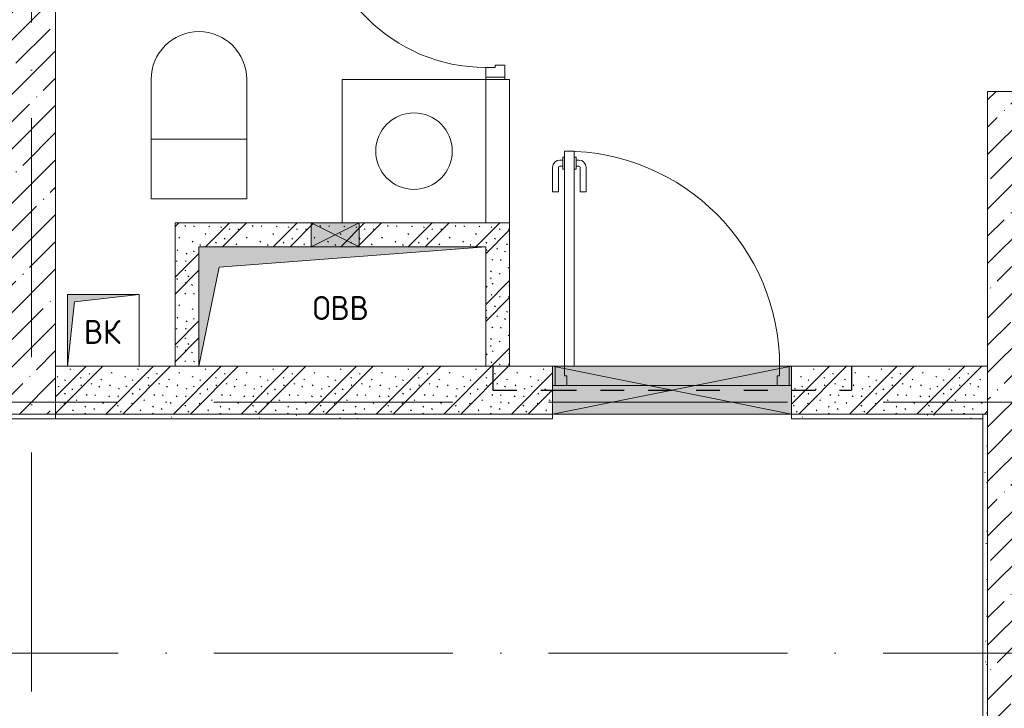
# Model space of a CAD drawing. Header units: millimetres. Extents: x 85617 to 161165, y 53267 to 102987.
# Tile 44 of 47: x 141751 to 145871, y 87600 to 90481. Entities that reach past the tile are written whole.
import ezdxf

# ---------------------------------------------------------------- set-up
doc = ezdxf.new("R2010")
doc.units = ezdxf.units.MM
doc.linetypes.add('3_ Штрих_ 1 х 1 мм', pattern=[200, 100, -100])
doc.linetypes.add('4_ Штрихпунктир_ 10 х 2 мм', pattern=[1400, 1000, -200, 0, -200])
for name, color, linetype, lineweight in [('A-____-NOTE-TEXT', 5, 'Continuous', 5), ('A-DETL-GENF-OTLN', 7, 'Continuous', 9), ('A-DOOR-____-MCUT', 7, 'Continuous', 18), ('A-DOOR-____-OTLN', 7, 'Continuous', 9), ('A-DOOR-FRAM-MCUT', 7, 'Continuous', 18), ('A-FLOR-____-OTLN', 7, 'Continuous', 9), ('A-GLAZ-____-MCUT', 7, 'Continuous', 9), ('A-GLAZ-____-OTLN', 7, 'Continuous', 9), ('A-WALL-____-MCUT', 7, 'Continuous', 9), ('A-WALL-____-PATT', 7, 'Continuous', 9), ('I-WALL-____-MCUT', 7, 'Continuous', 9), ('I-WALL-____-OTLN', 7, 'Continuous', 9), ('M-EQPM-____-OTLN', 7, 'Continuous', 9), ('P-SANR-FIXT-OTLN', 7, 'Continuous', 9), ('S-BEAM-____-OTLN', 7, 'Continuous', 9), ('S-COLS-____-MCUT', 7, 'Continuous', 9), ('S-COLS-____-OTLN', 7, 'Continuous', 9), ('S-GRID-____-OTLN', 7, 'Continuous', 9)]:
    doc.layers.add(name, color=color, linetype=linetype, lineweight=lineweight)
doc.styles.add('GOST Common', font='GOST_Common.ttf', dxfattribs={"height": 100})
pattern_1 = [(45, (0, 0), (-114.04925, 114.04925), []), (45, (114.05, 0), (-114.04925, 114.04925), [201.613, -40.323, 3.353, -36.97])]
pattern_2 = [(135, (150.28, 188.64), (-282.84271, 3e-14), [5, -395]), (135, (174.9, 237.36), (-282.84271, 3e-14), [5, -395]), (135, (211.96, 236.53), (-282.84271, 3e-14), [5, -395]), (135, (114.96, 223.96), (-282.84271, 3e-14), [5, -395]), (135, (77.54, 223.96), (-282.84271, 3e-14), [5, -395]), (135, (57.44, 184.52), (-282.84271, 3e-14), [5, -395]), (135, (66.21, 142.9), (-282.84271, 3e-14), [5, -395]), (135, (107.33, 161), (-282.84271, 3e-14), [5, -395]), (135, (99.08, 130.94), (-282.84271, 3e-14), [5, -395]), (135, (22.6, 136.46), (-282.84271, 3e-14), [5, -395]), (135, (21.16, 168.08), (-282.84271, 3e-14), [5, -395]), (135, (46.13, 96.12), (-282.84271, 3e-14), [5, -395]), (135, (3.54, 74.6), (-282.84271, 3e-14), [5, -395]), (135, (40.3, 47.56), (-282.84271, 3e-14), [5, -395]), (135, (39.77, 18.47), (-282.84271, 3e-14), [5, -395]), (135, (76.94, 37.28), (-282.84271, 3e-14), [5, -395]), (135, (114.18, 62.4), (-282.84271, 3e-14), [5, -395]), (135, (139.87, 90.2), (-282.84271, 3e-14), [5, -395]), (135, (141.44, 15.82), (-282.84271, 3e-14), [5, -395]), (135, (188.69, 26.73), (-282.84271, 3e-14), [5, -395]), (135, (176.14, 51.36), (-282.84271, 3e-14), [5, -395]), (135, (177.03, 0), (-282.84271, 3e-14), [5, -395]), (135, (276.61, 8.22), (-282.84271, 3e-14), [5, -395]), (135, (271.19, 31.72), (-282.84271, 3e-14), [5, -395]), (135, (268.29, 119.65), (-282.84271, 3e-14), [5, -395]), (135, (237.92, 101.95), (-282.84271, 3e-14), [5, -395]), (135, (237.92, 158.27), (-282.84271, 3e-14), [5, -395]), (135, (260.4, 204.35), (-282.84271, 3e-14), [5, -395]), (135, (275.54, 235.4), (-282.84271, 3e-14), [5, -395]), (135, (117.62, 268.96), (-282.84271, 3e-14), [5, -395]), (135, (203.62, 273.83), (-282.84271, 3e-14), [5, -395]), (135, (47.24, 279.3), (-282.84271, 3e-14), [5, -395]), (135, (23.2, 266.16), (-282.84271, 3e-14), [5, -395]), (135, (42.78, 232.52), (-282.84271, 3e-14), [5, -395]), (135, (177.76, 90.57), (-282.84271, 3e-14), [5, -395]), (135, (181.12, 121.8), (-282.84271, 3e-14), [5, -395]), (135, (206.73, 172.06), (-282.84271, 3e-14), [5, -395]), (135, (143.14, 136.62), (-282.84271, 3e-14), [5, -395]), (135, (211.51, 131.86), (-282.84271, 3e-14), [5, -395]), (135, (81.47, 95.1), (-282.84271, 3e-14), [5, -395]), (135, (235.13, 60.46), (-282.84271, 3e-14), [5, -395]), (135, (242.24, 4.89), (-282.84271, 3e-14), [5, -395]), (45, (0, 106.07), (-282.84271, 0), []), (45, (106.07, 0), (-282.84271, 0), []), (45, (176.78, 0), (-282.84271, 0), []), (45, (0, 176.78), (-282.84271, 0), [])]
pattern_3 = [(0, (0, 0), (203.2, 50.8), [3.353, -149.047, 3.353, -149.047, -812.8]), (0, (0, 0), (203.2, 50.8), [-304.8, 3.353, -301.447, 3.353, -149.047, -355.6]), (0, (0, 0), (203.2, 50.8), [-762, 3.353, -98.247, 3.353, -250.647]), (120, (76.2, 25.4), (-145.59409, 150.576362), [3.353, -149.047, 3.353, -149.047, -812.8]), (120, (76.2, 25.4), (-145.59409, 150.576362), [-304.8, 3.353, -301.447, 3.353, -149.047, -355.6]), (120, (76.2, 25.4), (-145.59409, 150.576362), [-762, 3.353, -98.247, 3.353, -250.647]), (240, (101.6, 127), (-57.60591, -201.376362), [3.353, -149.047, 3.353, -149.047, -812.8]), (240, (101.6, 127), (-57.60591, -201.376362), [-304.8, 3.353, -301.447, 3.353, -149.047, -355.6]), (240, (101.6, 127), (-57.60591, -201.376362), [-762, 3.353, -98.247, 3.353, -250.647])]

# ---------------------------------------------------------------- blocks, each defined once
blk = doc.blocks.new('АР_Канал вертикальный прямоугольный - ВК-6740477-ВКК_25_К3_З_ЭОМ_воронка парапетная_')
at = {"layer": 'A-DETL-GENF-OTLN', "lineweight": 5, "true_color": 0xf4f4f4}
blk.add_hatch(color=7, dxfattribs=at).paths.add_polyline_path([(-150, -150), (-120, 120), (150, 150), (-150, 150)])
at = {"layer": 'A-DETL-GENF-OTLN', "color": 254, "lineweight": 13, "true_color": 0xcccccc}
for p, q in [((150, 150), (-150, 150)), ((-150, 150), (-150, -150)), ((150, 150), (-150, 150)), ((-150, 150), (-150, -150)), ((-120, 120), (150, 150)), ((-120, 120), (150, 150)), ((150, -150), (150, 150)), ((-150, -150), (-120, 120)), ((-150, -150), (-120, 120)), ((-150, -150), (150, -150))]:
    blk.add_line(p, q, dxfattribs=at)
at = {"layer": 'M-EQPM-____-OTLN', "color": 254, "lineweight": 5, "true_color": 0xcccccc}
for p, q in [((-150, -150), (-150, 150)), ((-150, 150), (150, 150)), ((150, 150), (150, -150)), ((150, -150), (-150, -150))]:
    blk.add_line(p, q, dxfattribs=at)
blk = doc.blocks.new('АР_Дверь однопольная - 1000х2100h_900__Вход в кв_EI30-4796188-ВКК_25_К3_З_ЭОМ_воронка парапетная_')
at = {"layer": 'A-DOOR-____-MCUT', "color": 254, "lineweight": 13, "true_color": 0xcccccc}
for p, q in [((-450, 1000), (-450, 100)), ((-410, 1000), (-450, 1000)), ((-410, 100), (-410, 1000)), ((-450, 100), (-410, 100))]:
    blk.add_line(p, q, dxfattribs=at)
at = {"layer": 'A-DOOR-____-OTLN', "color": 254, "lineweight": 5, "true_color": 0xcccccc}
for p, q in [((-458, 962.5), (-470, 962.5)), ((-458, 975), (-458, 925)), ((-450, 975), (-458, 975)), ((-410, 975), (-402, 975)), ((-402, 975), (-402, 925)), ((-402, 962.5), (-390, 962.5)), ((-500, 830), (-500, 932.5)), ((-475, 830), (-475, 932.5)), ((-458, 937.5), (-470, 937.5)), ((-458, 925), (-450, 925)), ((-402, 925), (-410, 925)), ((-402, 937.5), (-390, 937.5)), ((-385, 830), (-385, 932.5)), ((-360, 830), (-360, 932.5)), ((-475, 830), (-500, 830)), ((-385, 830), (-360, 830))]:
    blk.add_line(p, q, dxfattribs=at)
for centre, radius, start, end in [((-450, 100), 900, 360, 90), ((-470, 932.5), 30, 90, 180), ((-390, 932.5), 30, 360, 90), ((-470, 932.5), 4.99, 90, 180), ((-390, 932.5), 4.99, 360, 90)]:
    blk.add_arc(centre, radius, start, end, dxfattribs=at)
at = {"layer": 'A-DOOR-FRAM-MCUT', "color": 254, "lineweight": 13, "true_color": 0xcccccc}
for p, q in [((-490, 100), (-500, 100)), ((-450, 100), (-490, 100)), ((-490, 100), (-490, 20)), ((-450, 60), (-450, 100)), ((490, 100), (450, 100)), ((450, 100), (450, 60)), ((490, 20), (490, 100)), ((490, 100), (500, 100)), ((-440, 60), (-450, 60)), ((-440, 20), (-440, 60)), ((450, 60), (440, 60)), ((440, 60), (440, 20)), ((-490, 20), (-500, 20)), ((-490, 20), (-440, 20)), ((440, 20), (490, 20)), ((490, 20), (500, 20))]:
    blk.add_line(p, q, dxfattribs=at)
blk = doc.blocks.new('АР_Дверь однопольная - 800х2100h_700__Глухая_Су апарт_тип_эт-4498570-ВКК_25_К3_З_ЭОМ_воронка парапетная_')
at = {"layer": 'A-DOOR-____-MCUT', "color": 254, "lineweight": 13, "true_color": 0xcccccc}
for p, q in [((350, 750), (310, 750)), ((310, 750), (310, 50)), ((350, 50), (350, 750)), ((310, 50), (350, 50))]:
    blk.add_line(p, q, dxfattribs=at)
at = {"layer": 'A-DOOR-____-OTLN', "color": 254, "lineweight": 5, "true_color": 0xcccccc}
for p, q in [((302, 712.5), (290, 712.5)), ((302, 725), (302, 675)), ((310, 725), (302, 725)), ((350, 725), (358, 725)), ((358, 725), (358, 675)), ((358, 712.5), (370, 712.5)), ((260, 580), (260, 682.5)), ((285, 580), (285, 682.5)), ((302, 687.5), (290, 687.5)), ((302, 675), (310, 675)), ((358, 675), (350, 675)), ((358, 687.5), (370, 687.5)), ((375, 580), (375, 682.5)), ((400, 580), (400, 682.5)), ((285, 580), (260, 580)), ((375, 580), (400, 580))]:
    blk.add_line(p, q, dxfattribs=at)
for centre, radius, start, end in [((350, 50), 700, 90, 180), ((290, 682.5), 30, 90, 180), ((370, 682.5), 30, 0, 90), ((290, 682.5), 4.99, 90, 180), ((370, 682.5), 4.99, 0, 90)]:
    blk.add_arc(centre, radius, start, end, dxfattribs=at)
at = {"layer": 'A-DOOR-FRAM-MCUT', "color": 254, "lineweight": 13, "true_color": 0xcccccc}
for p, q in [((-390, 50), (-400, 50)), ((-350, 50), (-390, 50)), ((-390, 50), (-390, -30)), ((-350, 10), (-350, 50)), ((390, 50), (350, 50)), ((350, 50), (350, 10)), ((390, -30), (390, 50)), ((390, 50), (400, 50)), ((-340, 10), (-350, 10)), ((-340, -30), (-340, 10)), ((350, 10), (340, 10)), ((340, 10), (340, -30)), ((-390, -30), (-400, -30)), ((-390, -30), (-340, -30)), ((340, -30), (390, -30)), ((390, -30), (400, -30))]:
    blk.add_line(p, q, dxfattribs=at)
blk = doc.blocks.new('A-FUR-Washing-2D - 600x600-993992-ВКК_25_К3_З_ЭОМ_воронка парапетная_')
at = {"layer": 'P-SANR-FIXT-OTLN', "color": 254, "lineweight": 5, "true_color": 0xcccccc}
for p, q in [((300, 0), (-300, 0)), ((-300, 0), (-300, -600)), ((-300, 0), (-300, -600)), ((300, 0), (-300, 0))]:
    blk.add_line(p, q, dxfattribs=at)
blk.add_circle((0, -300), 160, dxfattribs=at)
blk = doc.blocks.new('A-PLU-toilet-2-2D - L600xW600xH900-V9-ВКК_25_К3_З_ЭОМ_воронка парапетная_')
at = {"layer": 'P-SANR-FIXT-OTLN', "color": 254, "lineweight": 5, "true_color": 0xcccccc}
for p, q in [((250, 0), (-250, 0)), ((-250, 0), (-250, -400)), ((-250, 0), (-250, -400)), ((250, 0), (-250, 0)), ((0, 0), (0, -400)), ((-250, -400), (250, -400)), ((-250, -400), (250, -400))]:
    blk.add_line(p, q, dxfattribs=at)
blk.add_arc((250, -200), 200, 270, 90, dxfattribs=at)
blk.add_arc((250, -200), 200, 270, 90, dxfattribs=at)
blk = doc.blocks.new('АР_Канал вертикальный прямоугольный - ОВВ-7378003-ВКК_25_К3_З_ЭОМ_воронка парапетная_')
at = {"layer": 'A-DETL-GENF-OTLN', "lineweight": 5, "true_color": 0xf4f4f4}
blk.add_hatch(color=7, dxfattribs=at).paths.add_polyline_path([(-600, -250), (-515, 165), (600, 250), (-600, 250)])
at = {"layer": 'A-DETL-GENF-OTLN', "color": 254, "lineweight": 13, "true_color": 0xcccccc}
for p, q in [((600, 250), (-600, 250)), ((-600, 250), (-600, -250)), ((600, 250), (-600, 250)), ((-600, 250), (-600, -250)), ((-515, 165), (600, 250)), ((-515, 165), (600, 250)), ((600, -250), (600, 250)), ((-600, -250), (-515, 165)), ((-600, -250), (-515, 165)), ((-600, -250), (600, -250))]:
    blk.add_line(p, q, dxfattribs=at)
at = {"layer": 'M-EQPM-____-OTLN', "color": 254, "lineweight": 5, "true_color": 0xcccccc}
for p, q in [((-600, -250), (-600, 250)), ((-600, 250), (600, 250)), ((600, 250), (600, -250)), ((600, -250), (-600, -250))]:
    blk.add_line(p, q, dxfattribs=at)
blk = doc.blocks.new('АР_Отверстие прямоугольное - ОВВ-4527292-ВКК_25_К3_З_ЭОМ_воронка парапетная_')
at = {"layer": 'A-DETL-GENF-OTLN', "lineweight": 5, "true_color": 0xf9f9f9}
blk.add_hatch(color=7, dxfattribs=at).paths.add_polyline_path([(225, -50), (225, 50), (25, 50), (25, -50)])
at = {"layer": 'A-DETL-GENF-OTLN', "color": 254, "lineweight": 5, "true_color": 0xcccccc}
for p, q in [((225, 50), (25, -50)), ((25, 50), (225, -50))]:
    blk.add_line(p, q, dxfattribs=at)
at = {"layer": 'A-DETL-GENF-OTLN', "color": 254, "lineweight": 13, "true_color": 0xcccccc}
for p, q in [((225, 50), (25, 50)), ((25, 50), (25, -50)), ((225, -50), (225, 50))]:
    blk.add_line(p, q, dxfattribs=at)
at = {"layer": 'A-GLAZ-____-MCUT', "color": 254, "lineweight": 5, "true_color": 0xcccccc}
for p, q in [((25, 50), (25, -50)), ((225, 50), (225, -50))]:
    blk.add_line(p, q, dxfattribs=at)
blk = doc.blocks.new('АР_Перемычка - 200_Уx2_50x5__250-250-4841900-ВКК_25_К3_З_ЭОМ_воронка парапетная_')
at = {"layer": 'A-DETL-GENF-OTLN', "color": 254, "linetype": '3_ Штрих_ 1 х 1 мм', "lineweight": 25, "true_color": 0xdcdcdc}
for p, q in [((-750, 100), (-750, -100)), ((750, 100), (750, -100)), ((-750, 0), (-500, 0)), ((-500, 0), (500, 0)), ((500, 0), (750, 0))]:
    blk.add_line(p, q, dxfattribs=at)
blk = doc.blocks.new('АР_Отверстие прямоугольное - ОВВ-4524334-ВКК_25_К3_З_ЭОМ_воронка парапетная_')
at = {"layer": 'A-DETL-GENF-OTLN', "lineweight": 5, "true_color": 0xf9f9f9}
blk.add_hatch(color=7, dxfattribs=at).paths.add_polyline_path([(-375, 100), (-375, -100), (625, -100), (625, 100)])
at = {"layer": 'A-DETL-GENF-OTLN', "color": 254, "lineweight": 5, "true_color": 0xcccccc}
for p, q in [((625, 100), (-375, -100)), ((-375, 100), (625, -100))]:
    blk.add_line(p, q, dxfattribs=at)
at = {"layer": 'A-DETL-GENF-OTLN', "color": 254, "lineweight": 13, "true_color": 0xcccccc}
for p, q in [((625, 100), (-375, 100)), ((-375, 100), (-375, -100)), ((625, -100), (625, 100)), ((-375, -100), (625, -100))]:
    blk.add_line(p, q, dxfattribs=at)
at = {"layer": 'A-GLAZ-____-MCUT', "color": 254, "lineweight": 5, "true_color": 0xcccccc}
for p, q in [((-375, 100), (-375, -100)), ((625, 100), (625, -100))]:
    blk.add_line(p, q, dxfattribs=at)
blk = doc.blocks.new('240311_Наметкина 10_РД_АР_К3_R21_rvt-1-ВКК_25_К3_З_ЭОМ_воронка парапетная_')
at = {"layer": 'A-WALL-____-PATT', "lineweight": 5, "true_color": 0xcccccc}
h = blk.add_hatch(dxfattribs=at)
h.set_pattern_fill('FP_1', color=254, style=0, pattern_type=2)
h.set_pattern_definition(pattern_1)
h.paths.add_polyline_path([(142470, 87650), (142470, 92350), (142270, 92350), (142270, 87650)])
h = blk.add_hatch(dxfattribs=at)
h.set_pattern_fill('FP_4', color=254, style=0, pattern_type=2)
h.set_pattern_definition(pattern_2)
h.paths.add_polyline_path([(138970, 91200), (138970, 91800), (138870, 91800), (138870, 91200)])
h = blk.add_hatch(dxfattribs=at)
h.set_pattern_fill('FP_4', color=254, style=0, pattern_type=2)
h.set_pattern_definition(pattern_2)
h.paths.add_polyline_path([(139810.8, 91700), (140170, 91700), (140170, 91800), (138970, 91800), (138970, 91700), (139640, 91700)])
h = blk.add_hatch(dxfattribs=at)
h.set_pattern_fill('FP_4', color=254, style=0, pattern_type=2)
h.set_pattern_definition(pattern_2)
h.paths.add_polyline_path([(140170, 91200), (140270, 91200), (140270, 91800), (140170, 91800), (140170, 91615)])
h = blk.add_hatch(dxfattribs=at)
h.set_pattern_fill('FP_4', color=254, style=0, pattern_type=2)
h.set_pattern_definition(pattern_2)
h.paths.add_polyline_path([(138403, 91000), (140450, 91000), (140450, 91200), (138370, 91200), (138370, 91000)])
h.paths.add_polyline_path([(141450, 91000), (142270, 91000), (142270, 91200), (141450, 91200), (141450, 91045.5)])
at = {"layer": 'S-COLS-____-OTLN', "lineweight": 5, "true_color": 0xcccccc}
h = blk.add_hatch(dxfattribs=at)
h.set_pattern_fill('FP_1', color=254, style=0, pattern_type=2)
h.set_pattern_definition(pattern_1)
h.paths.add_polyline_path([(138370, 91000), (138370, 93400), (138170, 93400), (138170, 91000)])
at = {"layer": 'A-FLOR-____-OTLN', "color": 254, "lineweight": 5, "true_color": 0xcccccc}
for p, q in [((140460, 91120), (140450, 91120)), ((141390, 91120), (140510, 91120)), ((141450, 91120), (141440, 91120)), ((141450, 91000), (141450, 91120))]:
    blk.add_line(p, q, dxfattribs=at)
at = {"layer": 'A-WALL-____-MCUT', "color": 254, "lineweight": 5, "true_color": 0xcccccc}
for p, q in [((142270, 92350), (142270, 87650)), ((142470, 92350), (142270, 92350))]:
    blk.add_line(p, q, dxfattribs=at)
at = {"layer": 'I-WALL-____-MCUT', "color": 254, "lineweight": 5, "true_color": 0xcccccc}
for p, q in [((138870, 91800), (138870, 91200)), ((138970, 91800), (138870, 91800)), ((139440, 91800), (138970, 91800)), ((139640, 91800), (139440, 91800)), ((140170, 91800), (139640, 91800)), ((140270, 91800), (140170, 91800)), ((140270, 91200), (140270, 91800)), ((138420, 91200), (138370, 91200)), ((138370, 91200), (138370, 91000)), ((138970, 91200), (138720, 91200)), ((138870, 91200), (138970, 91200)), ((140450, 91200), (140170, 91200)), ((140170, 91200), (140270, 91200)), ((140450, 91000), (140450, 91200)), ((142270, 91200), (141450, 91200)), ((141450, 91200), (141450, 91000)), ((142270, 91000), (142270, 91200)), ((138370, 91000), (140450, 91000)), ((141450, 91000), (142270, 91000))]:
    blk.add_line(p, q, dxfattribs=at)
at = {"layer": 'I-WALL-____-OTLN', "color": 254, "lineweight": 5, "true_color": 0xcccccc}
for p, q in [((140170, 91800), (140170, 92400)), ((140270, 92400), (140170, 92400)), ((140270, 92400), (140270, 91800))]:
    blk.add_line(p, q, dxfattribs=at)
at = {"layer": 'S-COLS-____-MCUT', "color": 254, "lineweight": 5, "true_color": 0xcccccc}
for p, q in [((138370, 91000), (138370, 93400)), ((138170, 91000), (138370, 91000))]:
    blk.add_line(p, q, dxfattribs=at)
at = {"layer": 'S-GRID-____-OTLN', "color": 254, "linetype": '4_ Штрихпунктир_ 10 х 2 мм', "lineweight": 5, "true_color": 0xdadada}
for p, q in [((138270, 56236.1), (138270, 104355.7)), ((156833.7, 91050), (82885.6, 91050)), ((156833.7, 90000), (82885.6, 90000))]:
    blk.add_line(p, q, dxfattribs=at)
at = {"layer": 'A-DOOR-____-OTLN', "color": 254, "lineweight": 5, "true_color": 0xcccccc, "rotation": 89.9999999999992}
blk.add_blockref('АР_Дверь однопольная - 800х2100h_700__Глухая_Су апарт_тип_эт-4498570-ВКК_25_К3_З_ЭОМ_воронка парапетная_', (140220, 92800), dxfattribs=at)
at = {"layer": 'A-DOOR-____-OTLN', "color": 254, "lineweight": 5, "true_color": 0xcccccc}
blk.add_blockref('АР_Дверь однопольная - 1000х2100h_900__Вход в кв_EI30-4796188-ВКК_25_К3_З_ЭОМ_воронка парапетная_', (140950, 91100), dxfattribs=at)
at = {"layer": 'A-GLAZ-____-OTLN', "color": 254, "lineweight": 5, "true_color": 0xcccccc}
blk.add_blockref('АР_Отверстие прямоугольное - ОВВ-4527292-ВКК_25_К3_З_ЭОМ_воронка парапетная_', (139415, 91750), dxfattribs=at)
at = {"layer": 'A-GLAZ-____-OTLN', "color": 254, "lineweight": 5, "true_color": 0xcccccc, "rotation": 180}
blk.add_blockref('АР_Отверстие прямоугольное - ОВВ-4524334-ВКК_25_К3_З_ЭОМ_воронка парапетная_', (141075, 91100), dxfattribs=at)
at = {"layer": 'M-EQPM-____-OTLN', "color": 254, "lineweight": 5, "true_color": 0xcccccc}
for name, p in [('АР_Канал вертикальный прямоугольный - ОВВ-7378003-ВКК_25_К3_З_ЭОМ_воронка парапетная_', (139570, 91450)), ('АР_Канал вертикальный прямоугольный - ВК-6740477-ВКК_25_К3_З_ЭОМ_воронка парапетная_', (138570, 91350))]:
    blk.add_blockref(name, p, dxfattribs=at)
at = {"layer": 'P-SANR-FIXT-OTLN', "color": 254, "lineweight": 5, "true_color": 0xcccccc, "rotation": 90.00000000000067}
blk.add_blockref('A-PLU-toilet-2-2D - L600xW600xH900-V9-ВКК_25_К3_З_ЭОМ_воронка парапетная_', (138770, 92150), dxfattribs=at)
at = {"layer": 'P-SANR-FIXT-OTLN', "color": 254, "lineweight": 5, "true_color": 0xcccccc}
blk.add_blockref('A-FUR-Washing-2D - 600x600-993992-ВКК_25_К3_З_ЭОМ_воронка парапетная_', (139870, 92400), dxfattribs=at)
at = {"layer": 'S-BEAM-____-OTLN', "color": 254, "lineweight": 5, "true_color": 0xcccccc}
blk.add_blockref('АР_Перемычка - 200_Уx2_50x5__250-250-4841900-ВКК_25_К3_З_ЭОМ_воронка парапетная_', (140950, 91100), dxfattribs=at)
at = {"layer": 'A-____-NOTE-TEXT', "color": 254, "lineweight": 5, "true_color": 0xcccccc, "char_height": 100, "attachment_point": 1, "style": 'GOST Common'}
for s, insert, width in [('ОВВ', (139445.9, 91493.6), 304.641), ('ВК', (138488.9, 91393.6), 200.422)]:
    blk.add_mtext(s, dxfattribs=dict(at, insert=insert, width=width))
blk = doc.blocks.new('Наметкина 10_РД_АР_К3_Отделка_R21_rvt-1-ВКК_25_К3_З_ЭОМ_воронка парапетная_')
at = {"layer": 'A-WALL-____-PATT', "lineweight": 5, "true_color": 0xaaaaaa}
h = blk.add_hatch(dxfattribs=at)
h.set_pattern_fill('FP_7', color=253, style=0, pattern_type=2)
h.set_pattern_definition(pattern_3)
h.paths.add_polyline_path([(138370, 90980), (138370, 91000), (138170, 91000), (138170, 90980)])
h = blk.add_hatch(dxfattribs=at)
h.set_pattern_fill('FP_7', color=253, style=0, pattern_type=2)
h.set_pattern_definition(pattern_3)
h.paths.add_polyline_path([(142250, 90980), (142250, 91000), (141450, 91000), (141450, 90980)])
h.paths.add_polyline_path([(139810.8, 90980), (140450, 90980), (140450, 91000), (138370, 91000), (138370, 90980), (138403, 90980)])
h = blk.add_hatch(dxfattribs=at)
h.set_pattern_fill('FP_7', color=253, style=0, pattern_type=2)
h.set_pattern_definition(pattern_3)
h.paths.add_polyline_path([(142270, 89000), (142270, 91000), (142250, 91000), (142250, 89000)])
at = {"layer": 'A-WALL-____-MCUT', "color": 253, "lineweight": 5, "true_color": 0xaaaaaa}
for p, q in [((138370, 91000), (138170, 91000)), ((138170, 90980), (138370, 90980)), ((140450, 91000), (138370, 91000)), ((138370, 91000), (138370, 90980)), ((138370, 90980), (138370, 91000)), ((138370, 90980), (140450, 90980)), ((140450, 90980), (140450, 91000)), ((142250, 91000), (141450, 91000)), ((141450, 91000), (141450, 90980)), ((141450, 90980), (142250, 90980)), ((142250, 90980), (142250, 91000)), ((142250, 91000), (142250, 89000)), ((142270, 91000), (142250, 91000)), ((142270, 89000), (142270, 91000))]:
    blk.add_line(p, q, dxfattribs=at)
at = {"layer": 'S-GRID-____-OTLN', "color": 254, "linetype": '4_ Штрихпунктир_ 10 х 2 мм', "lineweight": 5, "true_color": 0xcccccc}
for p, q in [((138270, 56236.1), (138270, 104355.7)), ((156833.7, 91050), (83961.5, 91050)), ((156833.7, 90000), (83961.5, 90000))]:
    blk.add_line(p, q, dxfattribs=at)

msp = doc.modelspace()

# ---------------------------------------------------------------- block references
at = {"lineweight": 5}
for name in ['240311_Наметкина 10_РД_АР_К3_R21_rvt-1-ВКК_25_К3_З_ЭОМ_воронка парапетная_', 'Наметкина 10_РД_АР_К3_Отделка_R21_rvt-1-ВКК_25_К3_З_ЭОМ_воронка парапетная_']:
    msp.add_blockref(name, (3531, -2169), dxfattribs=at)

doc.saveas('drawing.dxf')
